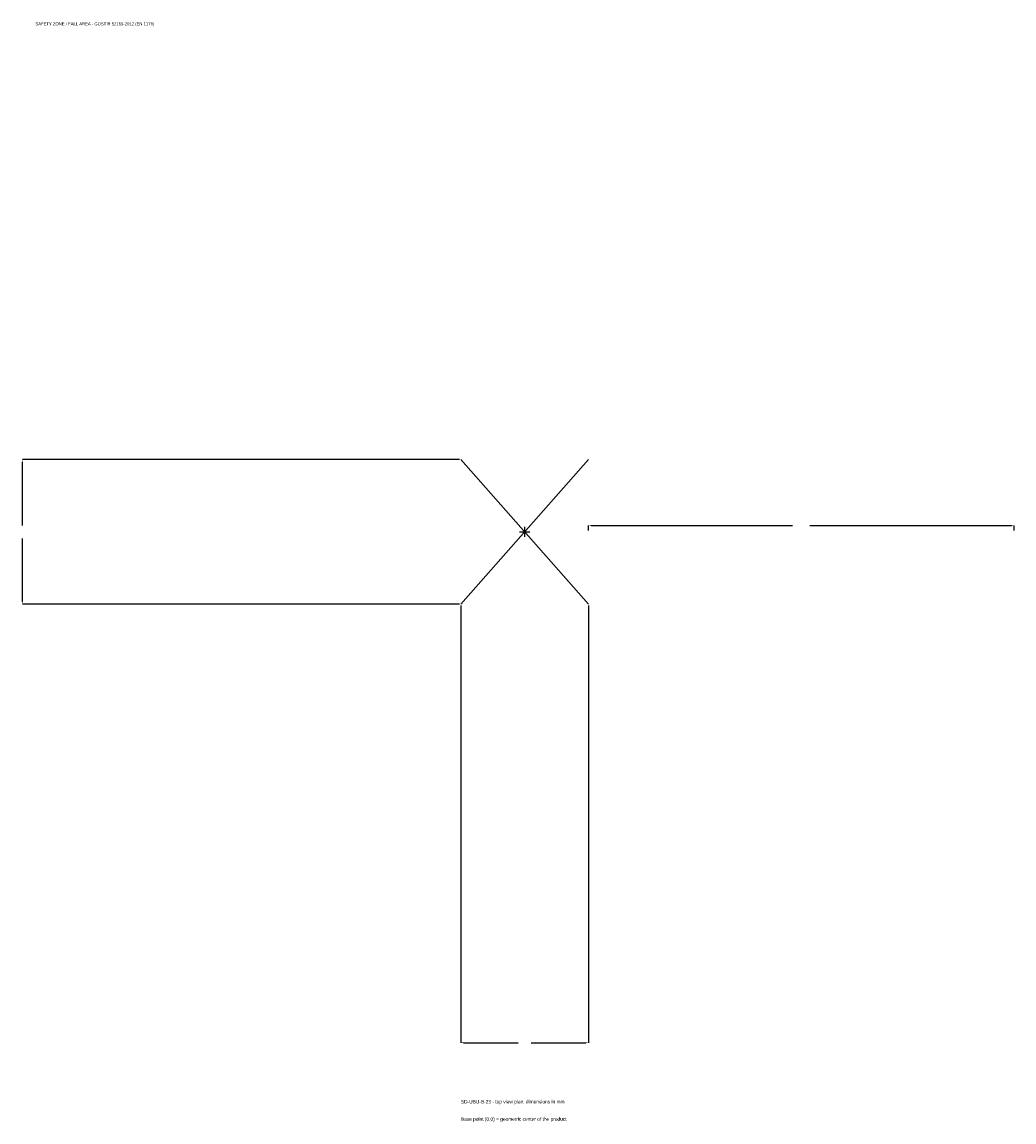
# Model space of a CAD drawing. Extents: x -1772 to 1725, y -2080 to 1798.
import ezdxf

# ---------------------------------------------------------------- set-up
doc = ezdxf.new("R2010")
doc.units = 0
for name, color, linetype in [('GP_MAF_zona_bezopasnosti', 1, 'Continuous'), ('ZSK_DANNYE', 3, 'Continuous'), ('ZSK_KONTUR', 7, 'Continuous'), ('ZSK_RAZMERY', 8, 'Continuous')]:
    doc.layers.add(name, color=color, linetype=linetype)
doc.dimstyles.new('ORION', dxfattribs={"dimtxt": 15.3, "dimasz": 9.18, "dimexe": 1.25, "dimexo": 4.59, "dimtad": 1, "dimcen": 2.5, "dimazin": 3, "dimtfac": 1, "dimtmove": 0, "dimatfit": 3})

# ---------------------------------------------------------------- blocks, each defined once
blk = doc.blocks.new('_CLOSEDFILLED')
at = {"color": 0, "linetype": 'BYBLOCK'}
blk.add_solid([(-1, 0.16), (0, 0), (-1, -0.16)], dxfattribs=at)
blk = doc.blocks.new('*D1')
for p, q in [((-225, -259.59), (-225, -1800.9)), ((225, -259.59), (225, -1800.9)), ((-215.82, -1800.9), (-22.95, -1800.9)), ((22.95, -1800.9), (215.82, -1800.9))]:
    blk.add_line(p, q)
at = {"layer": 'Defpoints'}
for p in [(-225, -255), (225, -255), (-225, -1800.9)]:
    blk.add_point(p, dxfattribs=at)
at = {"layer": 'ZSK_RAZMERY', "xscale": 9.18, "yscale": 9.18, "rotation": 180}
blk.add_blockref('_CLOSEDFILLED', (-225, -1800.9), dxfattribs=at)
at = {"layer": 'ZSK_RAZMERY', "xscale": 9.18, "yscale": 9.18}
blk.add_blockref('_CLOSEDFILLED', (225, -1800.9), dxfattribs=at)
blk = doc.blocks.new('*D2')
for p, q in [((-229.59, 255), (-1770.9, 255)), ((-1770.9, 22.95), (-1770.9, 245.82)), ((-1770.9, -245.82), (-1770.9, -22.95)), ((-229.59, -255), (-1770.9, -255))]:
    blk.add_line(p, q)
at = {"layer": 'Defpoints'}
for p in [(-225, 255), (-1770.9, -255), (-225, -255)]:
    blk.add_point(p, dxfattribs=at)
at = {"layer": 'ZSK_RAZMERY', "xscale": 9.18, "yscale": 9.18}
for p, rotation in [((-1770.9, 255), 90), ((-1770.9, -255), 270)]:
    blk.add_blockref('_CLOSEDFILLED', p, dxfattribs=dict(at, rotation=rotation))
blk = doc.blocks.new('*D3')
for p, q in [((225, 4.59), (225, 22.95)), ((234.18, 22.95), (944.4, 22.95)), ((1005.6, 22.95), (1715.82, 22.95)), ((1725, 4.59), (1725, 22.95))]:
    blk.add_line(p, q)
at = {"layer": 'Defpoints'}
for p in [(225, 22.95), (225, 0), (1725, 0)]:
    blk.add_point(p, dxfattribs=at)
at = {"layer": 'ZSK_RAZMERY', "xscale": 9.18, "yscale": 9.18, "rotation": 180}
blk.add_blockref('_CLOSEDFILLED', (225, 22.95), dxfattribs=at)
at = {"layer": 'ZSK_RAZMERY', "xscale": 9.18, "yscale": 9.18}
blk.add_blockref('_CLOSEDFILLED', (1725, 22.95), dxfattribs=at)
blk = doc.blocks.new('B1')
at = {"layer": 'ZSK_KONTUR'}
for p, q in [((-225, -255), (225, 255)), ((-225, 255), (225, -255))]:
    blk.add_line(p, q, dxfattribs=at)
at = {"layer": 'ZSK_RAZMERY'}
for p, q in [((-18, 0), (18, 0)), ((0, -18), (0, 18))]:
    blk.add_line(p, q, dxfattribs=at)
at = {"layer": 'GP_MAF_zona_bezopasnosti', "color": 1}
blk.add_text('SAFETY ZONE / FALL AREA - GOST R 52169-2012 (EN 1176)', height=10.71, dxfattribs=at).set_placement((-1725, 1785.6))
at = {"layer": 'ZSK_RAZMERY'}
dim = blk.add_linear_dim(base=(-1770.9, -255), p1=(-225, -255), p2=(-225, 255), angle=90, dimstyle='ORION', dxfattribs=at)
dim.commit()
dim.dimension.update_dxf_attribs({"geometry": '*D2', "text_midpoint": (-1770.9, 0)})
for base, p1, p2, picture, middle in [((225, 22.95), (225, 0), (1725, 0), '*D3', (975, 22.95)), ((-225, -1800.9), (-225, -255), (225, -255), '*D1', (0, -1800.9))]:
    dim = blk.add_linear_dim(base=base, p1=p1, p2=p2, dimstyle='ORION', dxfattribs=at)
    dim.commit()
    dim.dimension.update_dxf_attribs({"geometry": picture, "text_midpoint": middle})

msp = doc.modelspace()

# ---------------------------------------------------------------- block references
msp.add_blockref('B1', (0, 0))

# ---------------------------------------------------------------- texts
at = {"layer": 'ZSK_DANNYE', "color": 3}
msp.add_text('SD-UBU-B-23 - top view plan, dimensions in mm', height=12.24, dxfattribs=at).set_placement((-225, -2015.1))
at = {"layer": 'ZSK_DANNYE', "color": 7}
msp.add_text('Base point (0,0) = geometric center of the product', height=12.24, dxfattribs=at).set_placement((-225, -2076.3))

doc.saveas('drawing.dxf')
